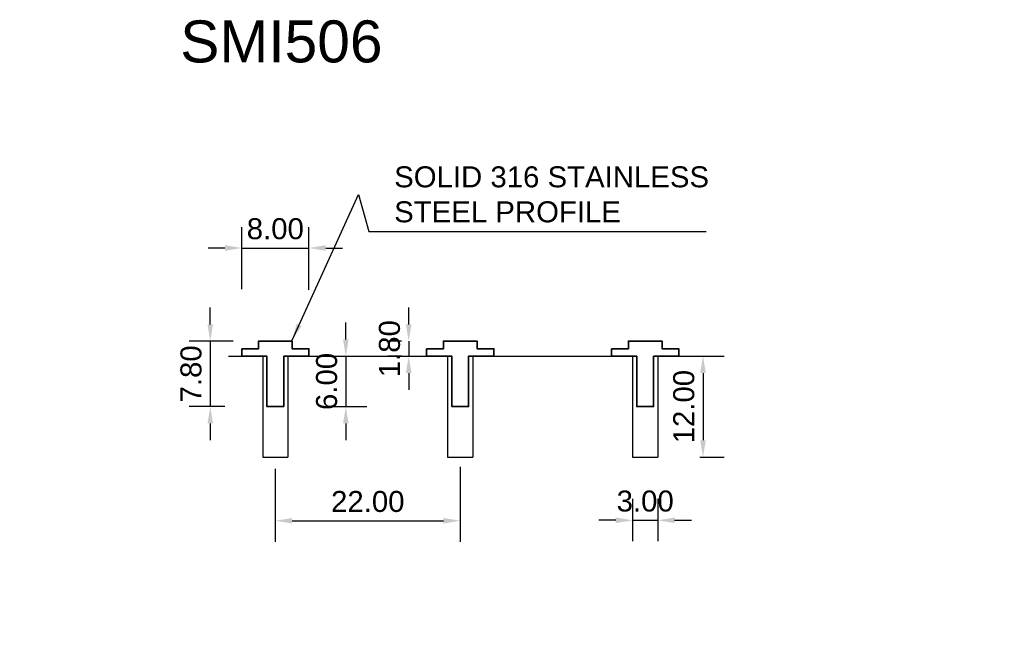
# Model space of a CAD drawing. Header units: millimetres. Extents: x -30 to 87, y -35 to 40.
import ezdxf

# ---------------------------------------------------------------- set-up
doc = ezdxf.new("R2010")
doc.units = ezdxf.units.MM
for name, color, linetype, lineweight in [('FS-DETAIL', 3, 'Continuous', 35), ('FS-DIM', 14, 'Continuous', 15), ('FS-TEXT', 7, 'Continuous', 25)]:
    doc.layers.add(name, color=color, linetype=linetype, lineweight=lineweight)
doc.styles.add('Arial', font='arial.ttf', dxfattribs={"height": 2.5})
doc.dimstyles.new('Diagonal_2.5mm Arial', dxfattribs={"dimtxt": 2.5, "dimasz": 2, "dimexe": 2.5, "dimexo": 5, "dimgap": 1, "dimtad": 1, "dimzin": 0, "dimdsep": 46, "dimtxsty": 'Arial', "dimcen": 2, "dimdle": 4, "dimclrd": 256, "dimclre": 256, "dimclrt": 50, "dimaunit": 1, "dimadec": 0, "dimazin": 0, "dimtfac": 1, "dimtix": 1, "dimtmove": 2, "dimatfit": 3, "dimfxl": 1, "dimtvp": 1, "dimtolj": 1, "dimtzin": 0, "dimarcsym": 0})
doc.dimstyles.new('Diagonal_2.5mm Arial$7', dxfattribs={"dimtxt": 2.5, "dimasz": 2, "dimexe": 2.5, "dimexo": 5, "dimgap": 1, "dimtad": 0, "dimzin": 0, "dimdsep": 46, "dimtxsty": 'Arial', "dimcen": 2, "dimdle": 4, "dimclrd": 1, "dimclre": 256, "dimclrt": 50, "dimaunit": 1, "dimadec": 0, "dimazin": 0, "dimtfac": 1, "dimtix": 1, "dimtmove": 2, "dimatfit": 3, "dimfxl": 1, "dimtvp": 1, "dimtolj": 1, "dimtzin": 0, "dimarcsym": 0})

# ---------------------------------------------------------------- blocks, each defined once
blk = doc.blocks.new('*D0')
at = {"layer": 'Defpoints', "color": 0, "transparency": 16777216}
for p in [(0, 1.8), (-7.74, -6), (-1, -6)]:
    blk.add_point(p, dxfattribs=at)
at = {"layer": 'FS-DIM', "lineweight": -2, "transparency": 16777216}
for p, q in [((-7.74, 3.8), (-7.74, 5.8)), ((-5, 1.8), (-10.24, 1.8)), ((-7.74, 1.8), (-7.74, -6)), ((-6, -6), (-10.24, -6)), ((-7.74, -8), (-7.74, -10))]:
    blk.add_line(p, q, dxfattribs=at)
at = {"layer": 'FS-DIM', "transparency": 16777216}
for points in [[(-8.07, 3.8), (-7.41, 3.8), (-7.74, 1.8)], [(-8.07, -8), (-7.41, -8), (-7.74, -6)]]:
    blk.add_solid(points, dxfattribs=at)
at = {"layer": 'FS-DIM', "color": 50, "transparency": 16777216, "insert": (-10.02, -2.1), "char_height": 2.5, "attachment_point": 5, "rotation": 90, "style": 'Arial'}
blk.add_mtext('\\A1;7.80', dxfattribs=at)
blk = doc.blocks.new('*D1')
at = {"layer": 'Defpoints', "color": 0, "transparency": 16777216}
for p in [(4, 12.89), (-4, 2.99), (4, 2.9)]:
    blk.add_point(p, dxfattribs=at)
at = {"layer": 'FS-DIM', "lineweight": -2, "transparency": 16777216}
for p, q in [((-4, 7.99), (-4, 15.39)), ((4, 7.9), (4, 15.39)), ((-6, 12.89), (-8, 12.89)), ((-4, 12.89), (4, 12.89)), ((6, 12.89), (8, 12.89))]:
    blk.add_line(p, q, dxfattribs=at)
at = {"layer": 'FS-DIM', "transparency": 16777216}
for points in [[(-6, 13.22), (-6, 12.56), (-4, 12.89)], [(6, 13.22), (6, 12.56), (4, 12.89)]]:
    blk.add_solid(points, dxfattribs=at)
at = {"layer": 'FS-DIM', "color": 50, "transparency": 16777216, "insert": (0, 15.17), "char_height": 2.5, "attachment_point": 5, "style": 'Arial'}
blk.add_mtext('\\A1;8.00', dxfattribs=at)
blk = doc.blocks.new('FS_SMI505')
at = {"layer": 'FS-DETAIL', "color": 0}
blk.add_lwpolyline([(-4, 0.9), (-2, 0.9), (-2, 1.8), (2, 1.8), (2, 0.9), (4, 0.9), (4, 0), (1, 0), (1, -6), (-1, -6), (-1, 0), (-4, 0)], close=True, dxfattribs=at)
blk = doc.blocks.new('*D3')
at = {"layer": 'Defpoints', "color": 0, "transparency": 16777216}
for p in [(22, -8.18), (0, -8.39), (22, -19.59)]:
    blk.add_point(p, dxfattribs=at)
at = {"layer": 'FS-DIM', "lineweight": -2, "transparency": 16777216}
for p, q in [((0, -13.39), (0, -22.09)), ((22, -13.18), (22, -22.09)), ((2, -19.59), (20, -19.59))]:
    blk.add_line(p, q, dxfattribs=at)
at = {"layer": 'FS-DIM', "transparency": 16777216}
for points in [[(2, -19.26), (2, -19.92), (0, -19.59)], [(20, -19.26), (20, -19.92), (22, -19.59)]]:
    blk.add_solid(points, dxfattribs=at)
at = {"layer": 'FS-DIM', "color": 50, "transparency": 16777216, "insert": (11, -17.31), "char_height": 2.5, "attachment_point": 5, "style": 'Arial'}
blk.add_mtext('\\A1;22.00', dxfattribs=at)
blk = doc.blocks.new('*D4')
at = {"layer": 'Defpoints', "color": 0, "transparency": 16777216}
for p in [(42.5, -12), (45.5, -12), (45.5, -19.54)]:
    blk.add_point(p, dxfattribs=at)
at = {"layer": 'FS-DIM', "lineweight": -2, "transparency": 16777216}
for p, q in [((42.5, -17), (42.5, -22.04)), ((45.5, -17), (45.5, -22.04)), ((40.5, -19.54), (38.5, -19.54)), ((42.5, -19.54), (45.5, -19.54)), ((47.5, -19.54), (49.5, -19.54))]:
    blk.add_line(p, q, dxfattribs=at)
at = {"layer": 'FS-DIM', "transparency": 16777216}
for points in [[(40.5, -19.2), (40.5, -19.87), (42.5, -19.54)], [(47.5, -19.2), (47.5, -19.87), (45.5, -19.54)]]:
    blk.add_solid(points, dxfattribs=at)
at = {"layer": 'FS-DIM', "color": 50, "transparency": 16777216, "insert": (44, -17.26), "char_height": 2.5, "attachment_point": 5, "style": 'Arial'}
blk.add_mtext('\\A1;3.00', dxfattribs=at)
blk = doc.blocks.new('*D5')
at = {"layer": 'Defpoints', "color": 0, "transparency": 16777216}
for p in [(45.5, 0), (45.5, -12), (50.88, -12)]:
    blk.add_point(p, dxfattribs=at)
at = {"layer": 'FS-DIM', "lineweight": -2, "transparency": 16777216}
for p, q in [((50.5, 0), (53.38, 0)), ((50.88, -2), (50.88, -10)), ((50.5, -12), (53.38, -12))]:
    blk.add_line(p, q, dxfattribs=at)
at = {"layer": 'FS-DIM', "transparency": 16777216}
for points in [[(50.54, -2), (51.21, -2), (50.88, 0)], [(50.54, -10), (51.21, -10), (50.88, -12)]]:
    blk.add_solid(points, dxfattribs=at)
at = {"layer": 'FS-DIM', "color": 50, "transparency": 16777216, "insert": (48.6, -6), "char_height": 2.5, "attachment_point": 5, "rotation": 90, "style": 'Arial'}
blk.add_mtext('\\A1;12.00', dxfattribs=at)
blk = doc.blocks.new('*D6')
at = {"layer": 'Defpoints', "color": 0, "transparency": 16777216}
for p in [(20, 1.8), (15.87, 0), (20, 0)]:
    blk.add_point(p, dxfattribs=at)
at = {"layer": 'FS-DIM', "lineweight": -2, "transparency": 16777216}
for p, q in [((15.87, 3.8), (15.87, 5.8)), ((15, 1.8), (13.37, 1.8)), ((15.87, 1.8), (15.87, 0)), ((15, 0), (13.37, 0)), ((15.87, -2), (15.87, -4))]:
    blk.add_line(p, q, dxfattribs=at)
at = {"layer": 'FS-DIM', "transparency": 16777216}
for points in [[(15.53, 3.8), (16.2, 3.8), (15.87, 1.8)], [(15.53, -2), (16.2, -2), (15.87, 0)]]:
    blk.add_solid(points, dxfattribs=at)
at = {"layer": 'FS-DIM', "color": 50, "transparency": 16777216, "insert": (13.59, 0.9), "char_height": 2.5, "attachment_point": 5, "rotation": 90, "style": 'Arial'}
blk.add_mtext('\\A1;1.80', dxfattribs=at)
blk = doc.blocks.new('*D7')
at = {"layer": 'Defpoints', "color": 0, "transparency": 16777216}
for p in [(1, 0), (1, -6), (8.39, -6)]:
    blk.add_point(p, dxfattribs=at)
at = {"layer": 'FS-DIM', "lineweight": -2, "transparency": 16777216}
for p, q in [((8.39, 2), (8.39, 4)), ((6, 0), (10.89, 0)), ((8.39, 0), (8.39, -6)), ((6, -6), (10.89, -6)), ((8.39, -8), (8.39, -10))]:
    blk.add_line(p, q, dxfattribs=at)
at = {"layer": 'FS-DIM', "transparency": 16777216}
for points in [[(8.05, 2), (8.72, 2), (8.39, 0)], [(8.05, -8), (8.72, -8), (8.39, -6)]]:
    blk.add_solid(points, dxfattribs=at)
at = {"layer": 'FS-DIM', "color": 50, "transparency": 16777216, "insert": (6.11, -3), "char_height": 2.5, "attachment_point": 5, "rotation": 90, "style": 'Arial'}
blk.add_mtext('\\A1;6.00', dxfattribs=at)

msp = doc.modelspace()

# ---------------------------------------------------------------- linework, layer by layer
for p, q in [((-5.587, 0), (-1.5, 0)), ((-1.5, 0), (-1.5, -12)), ((1.5, 0), (1.5, -12)), ((1.5, 0), (20.5, 0)), ((20.5, 0), (20.5, -12)), ((23.5, 0), (23.5, -12)), ((23.5, 0), (42.5, 0)), ((42.5, 0), (42.5, -12)), ((45.5, 0), (45.5, -12)), ((45.5, 0), (52.643, 0)), ((-1.5, -12), (1.5, -12)), ((20.5, -12), (23.5, -12)), ((42.5, -12), (45.5, -12))]:
    msp.add_line(p, q)

# ---------------------------------------------------------------- block references
at = {"layer": 'FS-DETAIL'}
for p in [(0, 0), (22, 0), (44, 0)]:
    msp.add_blockref('FS_SMI505', p, dxfattribs=at)

# ---------------------------------------------------------------- texts
at = {"color": 50, "char_height": 2.5, "style": 'Arial'}
for insert, attachment_point in [((86.719, 25.722), 7), ((-30.409, -35.021), 9)]:
    msp.add_mtext('\\A1;', dxfattribs=dict(at, insert=insert, attachment_point=attachment_point))
at = {"layer": 'FS-TEXT', "insert": (-11.312, 39.992), "char_height": 5, "width": 31.8, "attachment_point": 1, "line_spacing_factor": 0.938532, "style": 'Arial', "bg_fill": 3, "box_fill_scale": 1.25, "bg_fill_color": 7, "bg_fill_transparency": 0}
msp.add_mtext('SMI506', dxfattribs=at)
at = {"layer": 'FS-TEXT', "color": 7, "insert": (14.137, 19.264), "char_height": 2.5, "attachment_point": 4, "style": 'Arial'}
msp.add_mtext('SOLID 316 STAINLESS^JSTEEL PROFILE', dxfattribs=at)

# ---------------------------------------------------------------- dimensions: what is measured, and where the dimension line sits
at = {"layer": 'FS-DIM'}
dim = msp.add_linear_dim(base=(4, 12.889), p1=(-4, 2.99), p2=(4, 2.899), dimstyle='Diagonal_2.5mm Arial', dxfattribs=at)
dim.commit()
dim.dimension.update_dxf_attribs({"geometry": '*D1', "text_midpoint": (0, 15.166)})
dim = msp.add_linear_dim(base=(-7.739, -6), p1=(0, 1.8), p2=(-1, -6), angle=90, dimstyle='Diagonal_2.5mm Arial', dxfattribs=at)
dim.commit()
dim.dimension.update_dxf_attribs({"geometry": '*D0', "text_midpoint": (-10.016, -2.1)})
for base, p1, p2, picture, middle in [((15.867, 0), (20, 1.8), (20, 0), '*D6', (13.591, 0.9)), ((8.387, -6), (1, 0), (1, -6), '*D7', (6.11, -3)), ((50.876, -12), (45.5, 0), (45.5, -12), '*D5', (48.599, -6))]:
    dim = msp.add_linear_dim(base=base, p1=p1, p2=p2, angle=90, dimstyle='Diagonal_2.5mm Arial', override={"dimscale": 1, "dimtix": 1, "dimtofl": 1, "dimtmove": 2, "dimatfit": 3}, dxfattribs=at)
    dim.commit()
    dim.dimension.update_dxf_attribs({"geometry": picture, "text_midpoint": middle})
for base, p1, p2, picture, middle in [((22, -19.589), (0, -8.39), (22, -8.176), '*D3', (11, -17.313)), ((45.5, -19.536), (42.5, -12), (45.5, -12), '*D4', (44, -17.258))]:
    dim = msp.add_linear_dim(base=base, p1=p1, p2=p2, dimstyle='Diagonal_2.5mm Arial', override={"dimscale": 1, "dimtix": 1, "dimtofl": 1, "dimtmove": 2, "dimatfit": 3}, dxfattribs=at)
    dim.commit()
    dim.dimension.update_dxf_attribs({"geometry": picture, "text_midpoint": middle})

# ---------------------------------------------------------------- leaders
at = {"layer": 'FS-DIM', "annotation_type": 0, "has_hookline": 1, "hookline_direction": 0, "text_width": 37.125}
msp.add_leader([(2, 1.9), (9.913, 19.264), (11.137, 14.865), (13.137, 14.865)], dimstyle='Diagonal_2.5mm Arial$7', override={"dimtad": 1, "dimclrd": 256}, dxfattribs=at)

doc.saveas('drawing.dxf')
